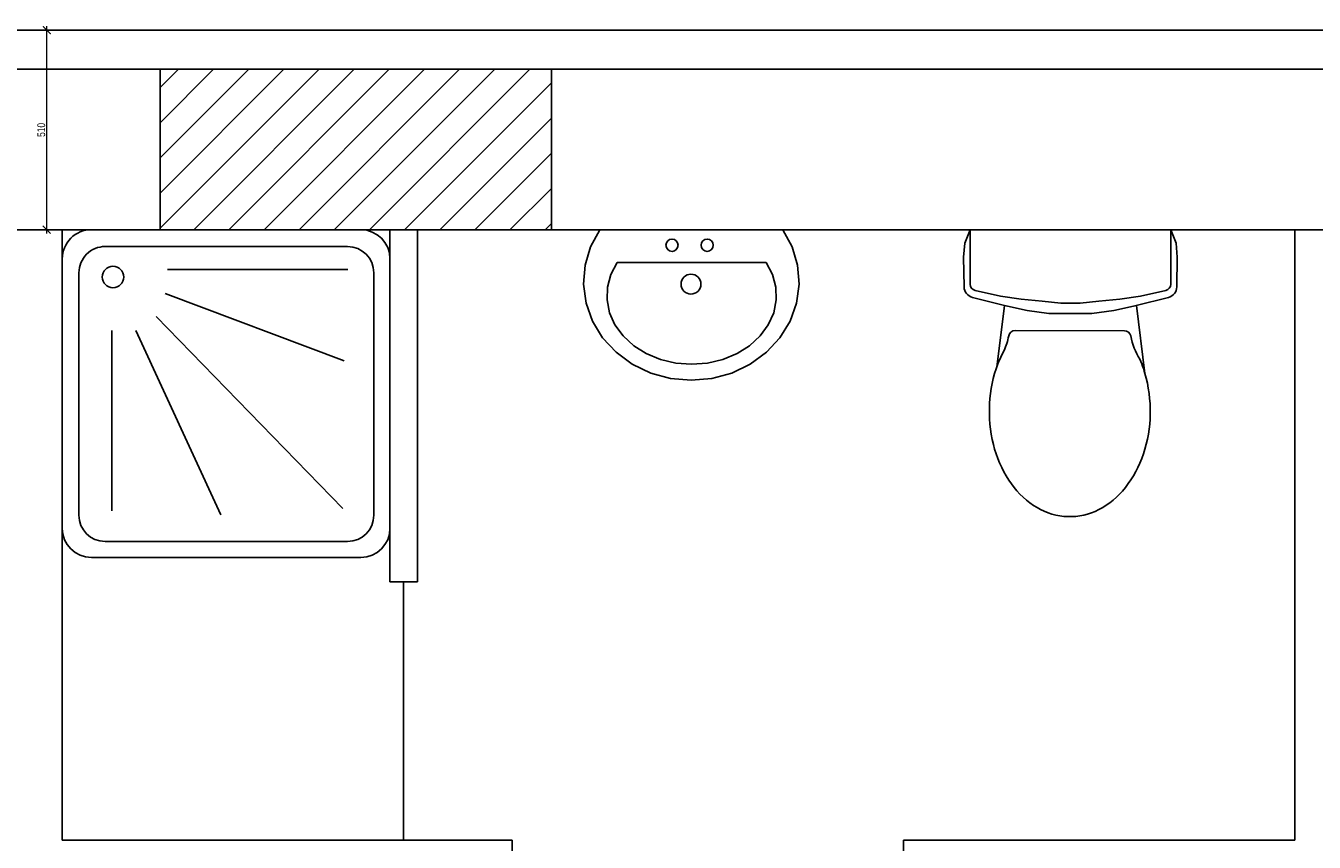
# Model space of a CAD drawing. Header units: millimetres. Extents: x 226749 to 325316, y -44191 to 40236.
# Tile 7 of 164: x 230990 to 234283, y 34005 to 36091. Entities that reach past the tile are written whole.
import ezdxf

# ---------------------------------------------------------------- set-up
doc = ezdxf.new("R2010")
doc.units = ezdxf.units.MM
doc.header["$LTSCALE"] = 100
doc.styles.add('CDMSTYLE', font='CDMSIMPL.shx', dxfattribs={"width": 0.8})
doc.linetypes.add('ZIGZAG', pattern='A,0.00254,-5.08,[131,ltypeshp.shx,S=5.08,R=0,X=-5.08,Y=0],-10.16,[131,ltypeshp.shx,S=5.08,R=180,X=5.08,Y=0],-5.08', length=20.32254)
doc.dimstyles.new('Kopia sk100', dxfattribs={"dimscale": 2.5, "dimtxt": 10, "dimasz": 10, "dimexe": 5, "dimexo": 30, "dimgap": 2, "dimtad": 1, "dimdec": 1, "dimrnd": 0.5, "dimtxsty": 'CDMSTYLE', "dimblk": 'ARCHTICK', "dimcen": 2.5, "dimdle": 5, "dimclrd": 1, "dimclre": 2, "dimclrt": 253, "dimadec": 0, "dimazin": 0, "dimtfac": 1, "dimtdec": 1, "dimtmove": 0, "dimatfit": 3, "dimfxl": 1, "dimlwd": 9, "dimlwe": 9, "dimarcsym": 0})

# ---------------------------------------------------------------- blocks, each defined once
blk = doc.blocks.new('_ArchTick')
at = {"color": 0, "linetype": 'ByBlock', "const_width": 0.15}
blk.add_lwpolyline([(-0.5, -0.5), (0.5, 0.5)], dxfattribs=at)
blk = doc.blocks.new('*D1609')
at = {"color": 2, "lineweight": 9}
for p, q in [((231103.7, 36080), (231033.7, 36080)), ((231103.7, 35570), (231033.7, 35570))]:
    blk.add_line(p, q, dxfattribs=at)
at = {"color": 1, "lineweight": 9}
blk.add_line((231043.7, 35560), (231043.7, 36090), dxfattribs=at)
at = {"layer": 'Defpoints', "color": 0, "lineweight": 100}
for p in [(231043.7, 36080), (234333.4, 36080), (234333.4, 35570)]:
    blk.add_point(p, dxfattribs=at)
at = {"color": 1, "lineweight": 9, "xscale": 20, "yscale": 20, "zscale": 20}
for p, rotation in [((231043.7, 36080), 90), ((231043.7, 35570), 270)]:
    blk.add_blockref('_ArchTick', p, dxfattribs=dict(at, rotation=rotation))
at = {"color": 253, "insert": (231029.7, 35825), "char_height": 20, "attachment_point": 5, "rotation": 90, "style": 'CDMSTYLE', "bg_fill": 3, "box_fill_scale": 1.1, "bg_fill_color": 257, "bg_fill_transparency": 0}
blk.add_mtext('510', dxfattribs=at)

msp = doc.modelspace()

# ---------------------------------------------------------------- hatches: boundary and pattern name
h = msp.add_hatch()
h.set_pattern_fill('ANSI31', color=256, scale=20)
h.set_pattern_definition([(45, (312278.43, 34080), (-44.90128, 44.90128), [])])
h.paths.add_polyline_path([(231333.43, 35980), (231333.43, 35570), (232333.43, 35570), (232333.43, 35980)])

# ---------------------------------------------------------------- linework, layer by layer
for p, q in [((258363.43, 36080), (230963.43, 36080)), ((231333.43, 35980), (231333.43, 35570)), ((231333.43, 35980), (232333.43, 35980)), ((232333.43, 35980), (232333.43, 35570)), ((231157.88, 35570), (231846.49, 35570)), ((231333.43, 35570), (232333.43, 35570)), ((233403.95, 35570), (233390.41, 35536.01)), ((233403.95, 35570), (233403.95, 35430.63)), ((233916.59, 35570), (233403.95, 35570)), ((233916.59, 35570), (233916.59, 35430.63)), ((233916.59, 35570), (233930.12, 35536.01)), ((233390.41, 35536.01), (233387.2, 35499.47)), ((233930.12, 35536.01), (233933.33, 35499.47)), ((231192.91, 35527.05), (231812.66, 35527.05)), ((231083.43, 34806.94), (231083.43, 35495.56)), ((231920.93, 35495.56), (231920.93, 34806.94)), ((233387.2, 35499.47), (233388.49, 35424.09)), ((233933.33, 35499.47), (233932.04, 35424.09)), ((231125.91, 34840.3), (231125.91, 35460.05)), ((231352.48, 35468.61), (231813.21, 35468.61)), ((231879.66, 35460.05), (231879.66, 34840.3)), ((231345.99, 35406.89), (231803.48, 35234.73)), ((233416.67, 35414.7), (233481.58, 35400.02)), ((233903.86, 35414.7), (233838.96, 35400.02)), ((233410.02, 35396.88), (233492.06, 35376.01)), ((233491.44, 35376.14), (233471.82, 35218.66)), ((233481.58, 35400.02), (233534.01, 35392.58)), ((233491.44, 35376.14), (233549.4, 35363.32)), ((233534.01, 35392.58), (233587.96, 35387.17)), ((233587.96, 35387.17), (233635.32, 35382.26)), ((233635.32, 35382.26), (233660.26, 35382.26)), ((233685.21, 35382.26), (233660.26, 35382.26)), ((233732.57, 35387.17), (233685.21, 35382.26)), ((233786.52, 35392.58), (233732.57, 35387.17)), ((233829.09, 35376.14), (233771.13, 35363.32)), ((233838.96, 35400.02), (233786.52, 35392.58)), ((233910.51, 35396.88), (233828.47, 35376.01)), ((233829.09, 35376.14), (233850.76, 35202.3)), ((231323.28, 35348.42), (231800.23, 34857.93)), ((233549.4, 35363.32), (233605.21, 35355.54)), ((233605.21, 35355.54), (233660.26, 35355.54)), ((233715.32, 35355.54), (233660.26, 35355.54)), ((233771.13, 35363.32), (233715.32, 35355.54)), ((231209.72, 35312.69), (231209.72, 34851.43)), ((231271.36, 35312.69), (231488.75, 34841.69)), ((233518.91, 35312.3), (233798.07, 35311.99)), ((231812.66, 34773.3), (231192.91, 34773.3)), ((231846.49, 34732.5), (231157.88, 34732.5))]:
    msp.add_line(p, q)
at = {"ltscale": 2}
for p, q in [((231333.43, 35980), (229883.43, 35980)), ((234883.43, 35980), (230963.43, 35980)), ((243183.43, 35980), (232333.43, 35980)), ((231333.43, 35570), (229883.43, 35570)), ((234233.43, 35570), (231083.43, 35570)), ((231083.43, 34010), (231083.43, 35570)), ((231920.93, 35570), (231920.93, 34670)), ((231990.93, 34670), (231990.93, 35570)), ((234333.43, 35570), (232333.43, 35570)), ((234233.43, 34010), (234233.43, 35570)), ((231920.93, 34670), (231990.93, 34670)), ((232233.43, 34010), (231083.43, 34010)), ((232233.43, 33890), (232233.43, 34010)), ((233233.43, 33890), (233233.43, 34010)), ((234233.43, 34010), (233233.43, 34010))]:
    msp.add_line(p, q, dxfattribs=at)
at = {"linetype": 'ZIGZAG'}
msp.add_line((231955.93, 34670), (231955.93, 34010), dxfattribs=at)
at = {"flags": 128}
for points in [[(232925.13, 35570), (232948.67, 35526.4), (232962.62, 35479.48), (232966.46, 35430.98), (232960.04, 35382.71), (232943.61, 35336.47), (232917.77, 35293.97), (232883.49, 35256.81), (232842.05, 35226.36), (232794.98, 35203.77), (232744.05, 35189.87), (232691.15, 35185.18), (232638.25, 35189.87), (232587.31, 35203.77), (232540.25, 35226.36), (232498.81, 35256.81), (232464.53, 35293.97), (232438.69, 35336.47), (232422.26, 35382.71), (232415.84, 35430.98), (232419.67, 35479.48), (232433.62, 35526.4), (232457.16, 35570)], [(232882.42, 35486.16), (232898.47, 35455.8), (232907.24, 35423.55), (232908.41, 35390.53), (232901.94, 35357.92), (232888.06, 35326.87), (232867.26, 35298.47), (232840.28, 35273.72), (232808.07, 35253.51), (232771.75, 35238.53), (232732.63, 35229.33), (232692.07, 35226.23), (232651.52, 35229.33), (232612.39, 35238.53), (232576.08, 35253.51), (232543.87, 35273.72), (232516.88, 35298.47), (232496.09, 35326.87), (232482.21, 35357.92), (232475.74, 35390.53), (232476.91, 35423.55), (232485.67, 35455.8), (232501.73, 35486.16)]]:
    msp.add_lwpolyline(points, dxfattribs=at)
for points in [[(232925.13, 35570), (232457.16, 35570)], [(232882.42, 35486.16), (232501.73, 35486.16)]]:
    msp.add_lwpolyline(points)
for centre, radius in [((232641.84, 35530.31), 15.62), ((232731.76, 35530.31), 15.62), ((232690.34, 35430.93), 25.43)]:
    msp.add_circle(centre, radius)
for centre, radius, start, end in [((233417.06, 35424.58), 28.58, 180.97807, 255.7243), ((233420.28, 35430.63), 16.33, 180.00007, 257.2497), ((233900.26, 35430.63), 16.33, 282.7505, 0), ((233903.47, 35424.58), 28.58, 284.27562, 359.02193), ((233518.89, 35295.61), 16.68, 89.93763, 169.67104), ((233798.05, 35295.31), 16.68, 10.90532, 89.93763), ((233351.98, 35326.03), 152.98, 335.04885, 349.67104), ((233990.43, 35332.37), 179.24, 190.90532, 211.46291), ((233734.99, 35128.58), 278.13, 151.45132, 159.26689), ((233788.7, 35107.88), 335.69, 159.20803, 176.94296), ((233563.19, 35118.96), 299.4, 13.83847, 23.59938), ((233516.52, 35106.12), 347.79, 356.7344, 14.05347), ((233800.71, 35105.97), 347.79, 176.7344, 194.05347), ((233528.53, 35104.21), 335.69, 339.20803, 356.94296), ((233754.04, 35093.13), 299.4, 193.83847, 212.98711), ((233587.76, 35080.62), 271.95, 319.00049, 339.42477), ((233691.9, 35051.92), 224.84, 212.80025, 236.00518), ((233641.71, 35033.15), 200.09, 294.02959, 319.12469), ((233661.02, 35006.67), 170.06, 236.10841, 264.10092), ((233658.52, 34997.5), 160.68, 264.65117, 293.73169)]:
    msp.add_arc(centre, radius, start, end)
at = {"extrusion": (0, 0, -1)}
for centre, major_axis, start_param, end_param in [((231157.88, 35495.56), (0, -74.44), 1.5707963, 3.1415927), ((231846.49, 35495.56), (0, -74.44), 3.1415927, 4.712389), ((231192.91, 35460.05), (0, -67), 1.5707963, 3.1415927), ((231812.66, 35460.05), (0, -67), 3.1415927, 4.712389), ((231192.91, 34840.3), (0, -67), 0, 1.5707963), ((231812.66, 34840.3), (0, -67), 4.712389, 6.2831853), ((231157.88, 34806.94), (0, -74.44), 0, 1.5707963), ((231846.49, 34806.94), (0, -74.44), 4.712389, 6.2831853)]:
    msp.add_ellipse(centre, major_axis=major_axis, ratio=1, start_param=start_param, end_param=end_param, dxfattribs=at)
msp.add_ellipse((231212.96, 35449.12), major_axis=(0, -27.55), ratio=1, dxfattribs=at)

# ---------------------------------------------------------------- next in the draw order: dimensions: what is measured, and where the dimension line sits
dim = msp.add_linear_dim(base=(231043.72, 36080), p1=(234333.43, 35570), p2=(234333.43, 36080), angle=90, dimstyle='Kopia sk100', override={"dimscale": 2, "dimexo": 10, "dimfxl": 30, "dimfxlon": 1, "dimtfill": 1})
dim.commit()
dim.dimension.update_dxf_attribs({"geometry": '*D1609', "text_midpoint": (231029.72, 35825)})

doc.saveas('drawing.dxf')
